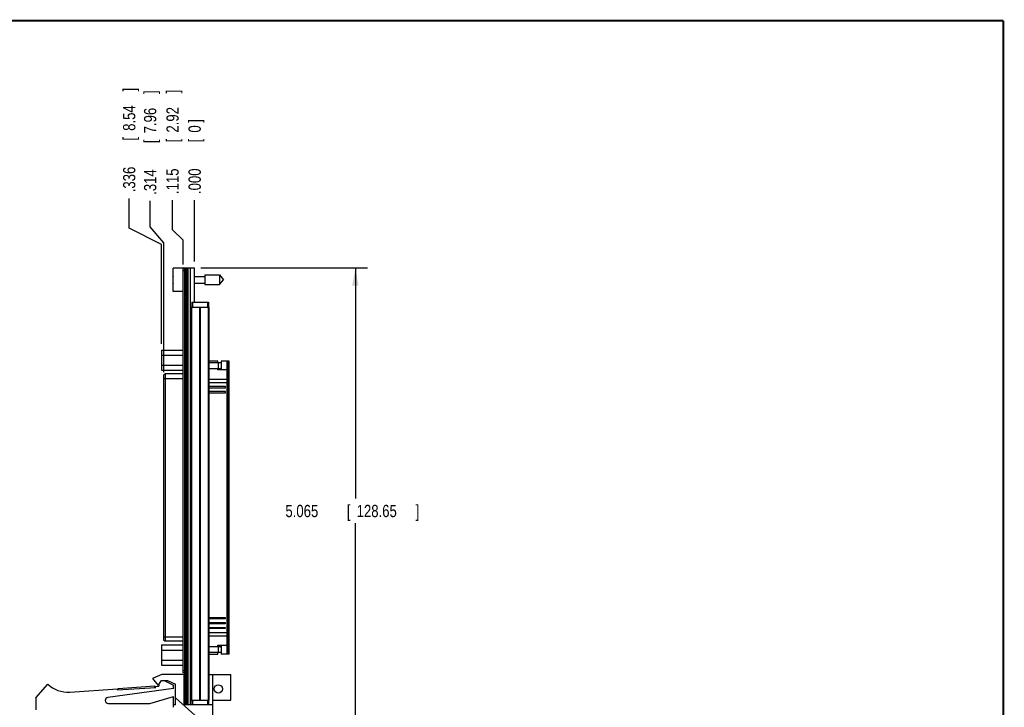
# Model space of a CAD drawing. Header units: inches. Extents: x 0.2 to 16.8, y 0.1 to 10.8.
# Tile 14 of 14: x 6.7 to 16.8, y 3.8 to 10.8. Entities that reach past the tile are written whole.
import ezdxf

# ---------------------------------------------------------------- set-up
doc = ezdxf.new("R2010")
doc.units = ezdxf.units.IN
doc.header["$LTSCALE"] = 0.935
doc.header["$MEASUREMENT"] = 0
doc.layers.get('0').update_dxf_attribs({"linetype": 'CONTINUOUS'})
doc.layers.add('DIMENSIONS', color=7, linetype='CONTINUOUS')
doc.styles.get("Standard").update_dxf_attribs({"font": 'txt', "width": 0.8})
doc.dimstyles.new('DIMSTYLE_1', dxfattribs={"dimtxt": 0.125, "dimasz": 0.18, "dimexe": 0.18, "dimexo": 0.0625, "dimgap": 0.09, "dimtad": 0, "dimtih": 1, "dimtoh": 1, "dimdec": 3, "dimzin": 4, "dimdsep": 46, "dimtxsty": 'STANDARD', "dimblk": '_FILLED', "dimblk1": '_FILLED', "dimblk2": '_FILLED', "dimcen": 0.09, "dimadec": 0, "dimazin": 0, "dimtp": 0.001, "dimtm": 0.001, "dimtfac": 1, "dimtdec": 3, "dimtofl": 0, "dimtmove": 0, "dimatfit": 3, "dimldrblk": '_FILLED', "dimfxl": 1, "dimtolj": 1, "dimtzin": 4, "dimarcsym": 0})
doc.dimstyles.new('DIMSTYLE_2', dxfattribs={"dimtxt": 0.125, "dimasz": 0.18, "dimexe": 0.18, "dimexo": 0.0625, "dimgap": 0.09, "dimtad": 0, "dimtih": 1, "dimtoh": 1, "dimdec": 3, "dimzin": 4, "dimdsep": 46, "dimtxsty": 'STANDARD', "dimblk": '_FILLED', "dimblk1": '_FILLED', "dimblk2": '_FILLED', "dimcen": 0.09, "dimadec": 0, "dimazin": 0, "dimtp": 0.001, "dimtm": 0.001, "dimtfac": 1, "dimtdec": 3, "dimtofl": 0, "dimtmove": 0, "dimatfit": 3, "dimldrblk": '_FILLED', "dimfxl": 1, "dimtolj": 1, "dimtzin": 4, "dimarcsym": 0})

# ---------------------------------------------------------------- blocks, each defined once
blk = doc.blocks.new('*D9')
at = {"layer": 'DIMENSIONS', "color": 2, "linetype": 'CONTINUOUS'}
for p, q in [((8.296, 8.631), (8.296, 8.932)), ((8.405, 8.526), (8.296, 8.631)), ((8.405, 8.277), (8.405, 8.526))]:
    blk.add_line(p, q, dxfattribs=at)
at = {"layer": 'DIMENSIONS', "color": 2, "linetype": 'CONTINUOUS', "width": 0.8}
for s, p in [(']', (8.358, 10.02)), ('2.92', (8.358, 9.62)), ('[', (8.358, 9.52)), ('.115', (8.358, 8.995))]:
    blk.add_text(s, height=0.125, rotation=90, dxfattribs=at).set_placement(p)
blk = doc.blocks.new('_FILLED')
at = {"color": 0, "linetype": 'BYBLOCK'}
blk.add_solid([(0, 0), (-1, 0.174), (-1, -0.174)], dxfattribs=at)
blk = doc.blocks.new('*D10')
at = {"layer": 'DIMENSIONS', "color": 2, "linetype": 'CONTINUOUS'}
for p, q in [((7.854, 8.648), (7.854, 8.95)), ((8.184, 8.482), (7.854, 8.648)), ((8.184, 7.47), (8.184, 8.482))]:
    blk.add_line(p, q, dxfattribs=at)
at = {"layer": 'DIMENSIONS', "color": 2, "linetype": 'CONTINUOUS', "width": 0.8}
for s, p in [(']', (7.917, 10.038)), ('8.54', (7.917, 9.638)), ('[', (7.917, 9.538)), ('.336', (7.917, 9.013))]:
    blk.add_text(s, height=0.125, rotation=90, dxfattribs=at).set_placement(p)
blk = doc.blocks.new('*D11')
at = {"layer": 'DIMENSIONS', "color": 2, "linetype": 'CONTINUOUS'}
for p, q in [((8.068, 8.663), (8.068, 8.925)), ((8.207, 8.497), (8.068, 8.663)), ((8.207, 7.182), (8.207, 8.497))]:
    blk.add_line(p, q, dxfattribs=at)
at = {"layer": 'DIMENSIONS', "color": 2, "linetype": 'CONTINUOUS', "width": 0.8}
for s, p in [(']', (8.13, 10.012)), ('7.96', (8.13, 9.612)), ('[', (8.13, 9.512)), ('.314', (8.13, 8.987))]:
    blk.add_text(s, height=0.125, rotation=90, dxfattribs=at).set_placement(p)
blk = doc.blocks.new('*D12')
at = {"layer": 'DIMENSIONS', "color": 2, "linetype": 'CONTINUOUS'}
blk.add_line((8.52, 8.307), (8.52, 8.932), dxfattribs=at)
at = {"layer": 'DIMENSIONS', "color": 2, "linetype": 'CONTINUOUS', "width": 0.8}
for s, p in [(']', (8.583, 9.72)), ('0', (8.583, 9.62)), ('[', (8.583, 9.52)), ('.000', (8.583, 8.995))]:
    blk.add_text(s, height=0.125, rotation=90, dxfattribs=at).set_placement(p)
blk = doc.blocks.new('*D13')
at = {"layer": 'DIMENSIONS', "color": 2, "linetype": 'CONTINUOUS'}
for p, q in [((8.583, 8.244), (10.281, 8.244)), ((10.156, 8.244), (10.156, 5.896)), ((10.156, 3.179), (10.156, 5.646)), ((8.581, 3.179), (10.281, 3.179))]:
    blk.add_line(p, q, dxfattribs=at)
at = {"layer": 'DIMENSIONS', "color": 2, "linetype": 'CONTINUOUS', "xscale": 0.18, "yscale": 0.18, "zscale": 0.18}
for p, rotation in [((10.156, 8.244), 90), ((10.156, 3.179), 270)]:
    blk.add_blockref('_FILLED', p, dxfattribs=dict(at, rotation=rotation))
at = {"layer": 'DIMENSIONS', "color": 2, "linetype": 'CONTINUOUS', "width": 0.8}
for s, p in [('5.065', (9.444, 5.708)), ('[', (10.069, 5.708)), ('128.65', (10.169, 5.708)), (']', (10.769, 5.708))]:
    blk.add_text(s, height=0.125, dxfattribs=at).set_placement(p)

msp = doc.modelspace()

# ---------------------------------------------------------------- linework, layer by layer
at = {"color": 7, "linetype": 'CONTINUOUS'}
for p, q in [((8.3003, 8.0039), (8.3003, 8.2409)), ((8.4203, 8.2409), (8.3003, 8.2409)), ((8.4053, 4.1244), (8.4053, 8.2344)), ((8.4203, 8.2344), (8.4053, 8.2344)), ((8.4203, 3.8014), (8.4203, 8.2444)), ((8.4203, 8.2444), (8.5203, 8.2444)), ((8.4323, 8.2444), (8.4323, 3.8014)), ((8.4383, 8.2444), (8.4383, 3.8014)), ((8.4503, 8.2444), (8.4503, 3.8014)), ((8.4795, 3.8014), (8.4795, 8.2444)), ((8.5153, 8.2444), (8.5153, 7.8944)), ((8.5203, 7.8944), (8.5203, 8.2444)), ((8.3003, 8.1361), (8.2983, 8.1361)), ((8.4203, 8.2144), (8.4053, 8.2144)), ((8.5203, 8.1574), (8.624, 8.1574)), ((8.624, 8.1716), (8.624, 8.0731)), ((8.624, 8.1716), (8.7721, 8.1716)), ((8.7721, 8.1716), (8.7721, 8.0731)), ((8.7721, 8.1716), (8.8134, 8.1224)), ((8.7721, 8.0731), (8.8134, 8.1224)), ((8.2983, 8.1086), (8.3003, 8.1086)), ((8.5203, 8.0873), (8.624, 8.0873)), ((8.624, 8.0731), (8.7721, 8.0731)), ((8.4053, 8.0039), (8.3003, 8.0039)), ((8.4813, 3.8444), (8.4813, 7.8444)), ((8.4813, 7.8444), (8.6693, 7.8444)), ((8.4903, 7.8944), (8.4903, 7.8444)), ((8.4903, 7.8944), (8.6603, 7.8944)), ((8.4903, 3.8444), (8.4903, 7.8444)), ((8.5003, 7.8944), (8.5003, 7.8444)), ((8.5203, 7.9099), (8.5153, 7.9099)), ((8.5722, 3.8444), (8.5722, 7.8444)), ((8.5785, 3.8444), (8.5785, 7.8444)), ((8.6503, 7.8944), (8.6503, 7.8444)), ((8.6603, 7.8944), (8.6603, 7.8444)), ((8.6604, 3.8444), (8.6604, 7.8444)), ((8.6693, 3.8444), (8.6693, 7.8444)), ((8.1841, 7.4073), (8.1841, 7.2027)), ((8.1841, 7.4073), (8.4053, 7.4073)), ((8.1841, 7.3562), (8.4053, 7.3562)), ((8.1841, 7.2539), (8.4053, 7.2539)), ((8.7558, 7.295), (8.6693, 7.295)), ((8.7888, 7.279), (8.6693, 7.279)), ((8.6693, 7.219), (8.7901, 7.219)), ((8.7558, 7.279), (8.7558, 7.295)), ((8.7558, 7.205), (8.7558, 7.219)), ((8.7618, 7.219), (8.7618, 7.279)), ((8.7888, 7.279), (8.7888, 7.219)), ((8.7901, 7.227), (8.7908, 7.2281)), ((8.7901, 7.219), (8.7901, 7.227)), ((8.7908, 7.295), (8.7908, 7.205)), ((8.8728, 7.295), (8.7908, 7.295)), ((8.8528, 4.315), (8.8528, 7.295)), ((8.8653, 4.315), (8.8653, 7.295)), ((8.8728, 4.315), (8.8728, 7.295)), ((8.1841, 7.2027), (8.4053, 7.2027)), ((8.2068, 4.4605), (8.2068, 7.1495)), ((8.2068, 7.1195), (8.4053, 7.1195)), ((8.2218, 7.1645), (8.2218, 4.4455)), ((8.4053, 7.1645), (8.2218, 7.1645)), ((8.8528, 7.205), (8.7558, 7.205)), ((8.6693, 7.11), (8.8528, 7.11)), ((8.8528, 7.075), (8.6693, 7.075)), ((8.8353, 7.0365), (8.6693, 7.0365)), ((8.6693, 7.0235), (8.8353, 7.0235)), ((8.8353, 7.0235), (8.8353, 7.0365)), ((8.8353, 6.9865), (8.6693, 6.9865)), ((8.6693, 6.9735), (8.8353, 6.9735)), ((8.8353, 6.9735), (8.8353, 6.9865)), ((8.6693, 4.6865), (8.8328, 4.6865)), ((8.8328, 4.6735), (8.6693, 4.6735)), ((8.6693, 4.6365), (8.8328, 4.6365)), ((8.8328, 4.6235), (8.6693, 4.6235)), ((8.8328, 4.6865), (8.8328, 4.6735)), ((8.8328, 4.6365), (8.8328, 4.6235)), ((8.6693, 4.5865), (8.8328, 4.5865)), ((8.8328, 4.5735), (8.6693, 4.5735)), ((8.6693, 4.535), (8.8528, 4.535)), ((8.8328, 4.5865), (8.8328, 4.5735)), ((8.2068, 4.4905), (8.4053, 4.4905)), ((8.2218, 4.4455), (8.2189, 4.4458)), ((8.4053, 4.4455), (8.2218, 4.4455)), ((8.6693, 4.5), (8.8528, 4.5)), ((8.1841, 4.4073), (8.4053, 4.4073)), ((8.1841, 4.4073), (8.1841, 4.2027)), ((8.1841, 4.3562), (8.4053, 4.3562)), ((8.6693, 4.391), (8.7901, 4.391)), ((8.7888, 4.331), (8.6693, 4.331)), ((8.6693, 4.315), (8.7558, 4.315)), ((8.7558, 4.405), (8.8528, 4.405)), ((8.7558, 4.391), (8.7558, 4.405)), ((8.7558, 4.315), (8.7558, 4.331)), ((8.7618, 4.331), (8.7618, 4.391)), ((8.7888, 4.391), (8.7888, 4.331)), ((8.7901, 4.383), (8.7901, 4.391)), ((8.7908, 4.3819), (8.7901, 4.383)), ((8.7908, 4.405), (8.7908, 4.315)), ((8.8728, 4.315), (8.7908, 4.315)), ((8.1841, 4.2539), (8.4053, 4.2539)), ((8.1853, 4.1084), (8.0903, 4.0654)), ((8.1841, 4.2027), (8.4053, 4.2027)), ((8.4153, 4.1084), (8.1853, 4.1084)), ((8.4203, 4.1444), (8.4053, 4.1444)), ((8.4203, 4.1244), (8.4053, 4.1244)), ((8.4153, 3.7984), (8.4153, 4.1084)), ((8.6693, 4.1084), (8.8903, 4.1084)), ((8.7063, 3.5294), (8.7063, 4.1084)), ((8.8903, 3.8454), (8.8903, 4.1084)), ((6.9053, 3.8684), (7.0253, 4.0084)), ((8.0903, 4.0654), (8.1503, 3.9954)), ((8.1503, 3.9954), (8.1835, 4.0454)), ((8.1835, 4.0454), (8.2435, 4.0454)), ((8.2113, 4.0454), (8.3053, 3.9984)), ((8.2435, 4.0454), (8.3253, 4.0084)), ((8.3253, 3.7984), (8.3253, 4.0084)), ((7.2489, 3.9291), (7.7342, 3.9609)), ((8.3053, 3.9634), (7.6363, 3.8732)), ((7.7349, 3.9509), (7.7342, 3.9609)), ((7.7349, 3.9509), (8.124, 3.9764)), ((7.7414, 3.9663), (8.1156, 3.9909)), ((7.7424, 3.9514), (7.7414, 3.9663)), ((8.1166, 3.9759), (8.1156, 3.9909)), ((8.1234, 3.9864), (8.1553, 3.9884)), ((8.124, 3.9764), (8.1234, 3.9864)), ((8.1553, 4.003), (8.1553, 3.9884)), ((8.3053, 3.9634), (8.3053, 3.9984)), ((6.9053, 3.8684), (6.9053, 3.7484)), ((7.6403, 3.8134), (8.0653, 3.8134)), ((8.0653, 3.8134), (8.3053, 3.8834)), ((8.3053, 3.7734), (8.3053, 3.8834)), ((8.7063, 3.5294), (8.3253, 3.8701)), ((8.4813, 3.8444), (8.6693, 3.8444)), ((8.4903, 3.8444), (8.4903, 3.8014)), ((8.5003, 3.8444), (8.5003, 3.8014)), ((8.6503, 3.8444), (8.6503, 3.8014)), ((8.6603, 3.8444), (8.6603, 3.8014)), ((8.7063, 3.8454), (8.8903, 3.8454)), ((8.3253, 3.7984), (8.3053, 3.7984)), ((8.7063, 3.7984), (8.4153, 3.7984)), ((8.4203, 3.8014), (8.6603, 3.8014)), ((8.5203, 3.8014), (8.5203, 3.7984))]:
    msp.add_line(p, q, dxfattribs=at)
at = {"color": 7, "linetype": 'CONTINUOUS', "const_width": 0.02}
for points in [[(16.75, 10.7586), (0.25, 10.7586)], [(16.75, 0.2586), (16.75, 10.7586)]]:
    msp.add_lwpolyline(points, dxfattribs=at)
at = {"color": 7, "linetype": 'CONTINUOUS'}
msp.add_circle((8.7613, 3.9608), 0.0425, dxfattribs=at)
for centre, radius, start, end in [((8.6106, 8.1224), 0.3127, 172.94319, 177.47432), ((8.6106, 8.1224), 0.3127, 182.52568, 187.0613), ((7.2293, 4.2284), 0.3, 227.16657, 273.74672), ((8.4203, 3.957), 0.0806, 90, 93.55899), ((7.6403, 3.8434), 0.03, 97.68448, 270), ((8.4203, 3.9213), 0.0806, 266.44101, 270)]:
    msp.add_arc(centre, radius, start, end, dxfattribs=at)
for points, knots in [([(8.2068, 7.1495), (8.2068, 7.1515), (8.2076, 7.1554), (8.211, 7.1604), (8.2159, 7.1637), (8.2199, 7.1645), (8.2218, 7.1645)], [0, 0, 0, 0, 0.2513068, 0.5016127, 0.7510091, 1, 1, 1, 1]), ([(8.2189, 4.4458), (8.2179, 4.446), (8.2151, 4.4469), (8.2109, 4.4496), (8.2076, 4.4546), (8.2068, 4.4586), (8.2068, 4.4605)], [0, 0, 0, 0, 0.142383, 0.4278188, 0.7134928, 1, 1, 1, 1])]:
    msp.add_open_spline(points, degree=3, knots=knots, dxfattribs=at)

# ---------------------------------------------------------------- dimensions: what is measured, and where the dimension line sits
at = {"layer": 'DIMENSIONS', "color": 2, "linetype": 'CONTINUOUS'}
for feature_location, offset, dtype, origin, picture, middle in [((8.1841, 7.4698), (-0.3297, 1.4804), 0, (8.5203, 8.2444), '*D10', (7.8544, 9.5752)), ((8.2068, 7.182), (-0.1391, 1.7426), 0, (8.5203, 8.2444), '*D11', (8.0678, 9.5497)), ((8.4053244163, 8.2768543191), (-0.1097982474, 0.6553758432), 0, (8.5203244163, 8.2443543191), '*D9', (8.2955261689, 9.5572301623)), ((8.5203244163, 8.3068543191), (0, 0.6253758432), 1, (8.5203244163, 8.2443543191), '*D12', (8.5203244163, 9.4072301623))]:
    dim = msp.add_ordinate_dim(feature_location=feature_location, offset=offset, dtype=dtype, origin=origin, dimstyle='DIMSTYLE_1', dxfattribs=at)
    dim.commit()
    dim.dimension.update_dxf_attribs({"geometry": picture, "text_midpoint": middle})
dim = msp.add_linear_dim(base=(10.1563, 3.1794), p1=(8.5828, 8.2444), p2=(8.5808, 3.1794), angle=270, dimstyle='DIMSTYLE_2', dxfattribs=at)
dim.commit()
dim.dimension.update_dxf_attribs({"geometry": '*D13', "text_midpoint": (10.1563, 5.7706), "dimtype": 160})

doc.saveas('drawing.dxf')
